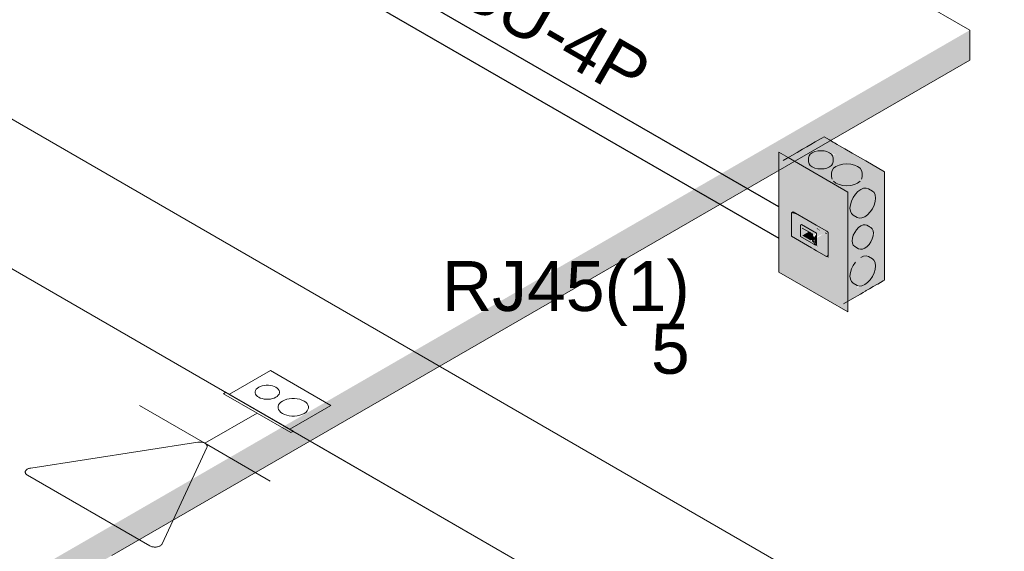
# Model space of a CAD drawing. Header units: millimetres. Extents: x 4476663 to 4477054, y -30323851 to -30323414.
# Tile 62 of 256: x 4476994.21 to 4476998.16, y -30323837.91 to -30323835.78. Entities that reach past the tile are written whole.
import ezdxf

# ---------------------------------------------------------------- set-up
doc = ezdxf.new("R2010")
doc.units = ezdxf.units.MM
doc.linetypes.add('NULL', pattern=[0])
for name, color, linetype, lineweight in [('CE-Caixa', 9, 'Continuous', 18), ('CE-Condutos (Baixa)', 6, 'Continuous', 25), ('CE-PT Dados', 7, 'Continuous', 5), ('CE-Textos fios', 7, 'Continuous', 9), ('DI-Elementos externos em corte', 9, 'Continuous', 18), ('DI-Elementos externos em vista', 9, 'Continuous', 5), ('IFC-Caixa de passagem-Contorno', 44, 'Continuous', 5), ('IFC-Parede-Contorno', 42, 'Continuous', 5), ('Textos', 7, 'Continuous', 9)]:
    doc.layers.add(name, color=color, linetype=linetype, lineweight=lineweight)
doc.styles.add('ARIAL', font='arial.ttf')

msp = doc.modelspace()

# ---------------------------------------------------------------- hatches: boundary and pattern name
at = {"layer": 'CE-Caixa', "linetype": 'Continuous'}
for points in [[(4476997.2728, -30323836.3415), (4476997.5032, -30323836.367), (4476997.5005, -30323836.3631), (4476997.5333, -30323836.3661), (4476997.5397, -30323836.371), (4476997.6152, -30323836.3793), (4476997.4799, -30323836.318), (4476997.4796, -30323836.3193), (4476997.3943, -30323836.3082), (4476997.4733, -30323836.3295), (4476997.4733, -30323836.3324), (4476997.3789, -30323836.3202), (4476997.3897, -30323836.3102), (4476997.4535, -30323836.3078), (4476997.3998, -30323836.3057), (4476997.4029, -30323836.3003), (4476997.4506, -30323836.3039), (4476997.5524, -30323836.3515), (4476997.6152, -30323836.3793), (4476997.6798, -30323836.3865), (4476997.4373, -30323836.2465)], [(4476997.2572, -30323836.5279), (4476997.2572, -30323836.3355), (4476997.5325, -30323836.4683), (4476997.2553, -30323836.3083)], [(4476997.2553, -30323836.7883), (4476997.5325, -30323836.9483), (4476997.5325, -30323836.4683), (4476997.2572, -30323836.3355), (4476997.51, -30323836.4815), (4476997.51, -30323836.9335), (4476997.4561, -30323836.7311), (4476997.3067, -30323836.6449), (4476997.3067, -30323836.5565), (4476997.3136, -30323836.5473), (4476997.4536, -30323836.6281), (4476997.4536, -30323836.7217), (4476997.51, -30323836.9335), (4476997.51, -30323836.4815), (4476997.2572, -30323836.3355), (4476997.2572, -30323836.5147), (4476997.2553, -30323836.3083)], [(4476997.4116, -30323836.3029), (4476997.3998, -30323836.3057), (4476997.3819, -30323836.316), (4476997.3753, -30323836.3302), (4476997.377, -30323836.3543), (4476997.3897, -30323836.367), (4476997.4116, -30323836.3743), (4476997.437, -30323836.3743), (4476997.459, -30323836.367), (4476997.4716, -30323836.3543), (4476997.4716, -30323836.3229), (4476997.459, -30323836.3102), (4476997.437, -30323836.3029)], [(4476997.2753, -30323836.3418), (4476997.3706, -30323836.3794), (4476997.3749, -30323836.3791), (4476997.3872, -30323836.3988), (4476997.4116, -30323836.4026), (4476997.4348, -30323836.435), (4476997.5153, -30323836.4815), (4476997.5727, -30323836.4483), (4476997.5611, -30323836.41), (4476997.5095, -30323836.4202), (4476997.47, -30323836.4027), (4476997.5063, -30323836.3969), (4476997.4762, -30323836.3792), (4476997.4815, -30323836.3797), (4476997.5063, -30323836.3969), (4476997.5611, -30323836.41), (4476997.5727, -30323836.4483), (4476997.6798, -30323836.3865)], [(4476997.5589, -30323836.3596), (4476997.5282, -30323836.3548), (4476997.4976, -30323836.3596), (4476997.4752, -30323836.3725), (4476997.467, -30323836.3902), (4476997.4691, -30323836.4161), (4476997.4752, -30323836.4079), (4476997.4752, -30323836.4247), (4476997.4976, -30323836.4376), (4476997.5282, -30323836.4423), (4476997.5589, -30323836.4376), (4476997.5813, -30323836.4247), (4476997.5813, -30323836.4079), (4476997.5874, -30323836.4161), (4476997.5895, -30323836.3902), (4476997.5813, -30323836.3725)], [(4476997.6798, -30323836.3865), (4476997.5583, -30323836.4566), (4476997.5827, -30323836.5104), (4476997.617, -30323836.4861), (4476997.622, -30323836.5273), (4476997.5917, -30323836.5301), (4476997.5583, -30323836.4566), (4476997.5153, -30323836.4815), (4476997.6128, -30323836.6824), (4476997.6223, -30323836.6087), (4476997.6219, -30323836.5967), (4476997.6396, -30323836.6358), (4476997.6128, -30323836.6824), (4476997.6798, -30323836.8205)], [(4476997.6115, -30323836.5584), (4476997.6309, -30323836.5343), (4476997.6421, -30323836.5054), (4476997.6421, -30323836.4795), (4476997.6309, -30323836.4636), (4476997.606, -30323836.4516), (4476997.5844, -30323836.4574), (4476997.5627, -30323836.4766), (4476997.5468, -30323836.504), (4476997.5411, -30323836.5324), (4476997.5468, -30323836.554), (4476997.5697, -30323836.5696), (4476997.5891, -30323836.5714)], [(4476997.6798, -30323836.8205), (4476997.6416, -30323836.7417), (4476997.6415, -30323836.7826), (4476997.6219, -30323836.8194), (4476997.6044, -30323836.8356), (4476997.568, -30323836.8523), (4476997.6384, -30323836.7434), (4476997.629, -30323836.7344), (4476997.6407, -30323836.7399), (4476997.5153, -30323836.4815), (4476997.5153, -30323836.6283), (4476997.5325, -30323836.7009), (4476997.5153, -30323836.6955), (4476997.5153, -30323836.9155)], [(4476997.3067, -30323836.5513), (4476997.3323, -30323836.558), (4476997.3136, -30323836.5473)], [(4476997.3067, -30323836.5513), (4476997.3154, -30323836.5615), (4476997.407, -30323836.633), (4476997.407, -30323836.6486), (4476997.4286, -30323836.6362), (4476997.4206, -30323836.6441), (4476997.45, -30323836.626), (4476997.3323, -30323836.558)], [(4476997.3429, -30323836.6441), (4476997.3429, -30323836.5942), (4476997.3067, -30323836.5513), (4476997.3067, -30323836.6449)], [(4476997.3154, -30323836.5615), (4476997.3464, -30323836.598), (4476997.407, -30323836.633)], [(4476997.3634, -30323836.6078), (4476997.3498, -30323836.612), (4476997.3909, -30323836.6357), (4476997.3938, -30323836.6429), (4476997.407, -30323836.633), (4476997.3502, -30323836.6002), (4476997.3429, -30323836.6), (4476997.3498, -30323836.627)], [(4476997.3498, -30323836.642), (4476997.3758, -30323836.627), (4476997.3574, -30323836.6163), (4476997.3498, -30323836.627), (4476997.3429, -30323836.6), (4476997.3429, -30323836.646), (4476997.4035, -30323836.681), (4476997.3909, -30323836.6657)], [(4476997.6093, -30323836.686), (4476997.6248, -30323836.6667), (4476997.6338, -30323836.6436), (4476997.6338, -30323836.6229), (4476997.6248, -30323836.6102), (4476997.6017, -30323836.5987), (4476997.5844, -30323836.6034), (4476997.567, -30323836.6187), (4476997.5544, -30323836.6407), (4476997.5497, -30323836.6634), (4476997.5544, -30323836.6807), (4476997.5758, -30323836.695), (4476997.5913, -30323836.6964)], [(4476997.3397, -30323836.6441), (4476997.3067, -30323836.6449), (4476997.3901, -30323836.6732)], [(4476997.3966, -30323836.6812), (4476997.3901, -30323836.6732), (4476997.3067, -30323836.6449), (4476997.4467, -30323836.7257), (4476997.4137, -30323836.6868)], [(4476997.3498, -30323836.642), (4476997.3842, -30323836.6618), (4476997.3966, -30323836.6546), (4476997.3909, -30323836.6385), (4476997.3758, -30323836.627)], [(4476997.4035, -30323836.681), (4476997.407, -30323836.679), (4476997.407, -30323836.6359), (4476997.3966, -30323836.65)], [(4476997.407, -30323836.6144), (4476997.4231, -30323836.6237), (4476997.4097, -30323836.6125)], [(4476997.407, -30323836.652), (4476997.407, -30323836.679), (4476997.4443, -30323836.6349), (4476997.4467, -30323836.7257), (4476997.4536, -30323836.7217), (4476997.4536, -30323836.6281), (4476997.4425, -30323836.6315)], [(4476997.4443, -30323836.6349), (4476997.407, -30323836.679), (4476997.4467, -30323836.7257)], [(4476997.3909, -30323836.6657), (4476997.4035, -30323836.681), (4476997.3966, -30323836.658)], [(4476997.3966, -30323836.677), (4476997.4137, -30323836.6868), (4476997.407, -30323836.679)], [(4476997.4536, -30323836.7217), (4476997.4448, -30323836.7246), (4476997.4561, -30323836.7311)], [(4476997.6115, -30323836.8304), (4476997.6309, -30323836.8063), (4476997.6421, -30323836.7774), (4476997.6421, -30323836.7515), (4476997.6309, -30323836.7356), (4476997.606, -30323836.7236), (4476997.5844, -30323836.7294), (4476997.6003, -30323836.7386), (4476997.5731, -30323836.7376), (4476997.5891, -30323836.7468), (4476997.5627, -30323836.7486), (4476997.5468, -30323836.776), (4476997.5411, -30323836.8044), (4476997.5468, -30323836.826), (4476997.5697, -30323836.8416), (4476997.5891, -30323836.8434)], [(4476997.6384, -30323836.7434), (4476997.5735, -30323836.8449), (4476997.6423, -30323836.753)]]:
    msp.add_hatch(color=163, dxfattribs=at).paths.add_polyline_path(points)
at = {"layer": 'DI-Elementos externos em corte', "linetype": 'Continuous'}
msp.add_hatch(color=51, dxfattribs=at).paths.add_polyline_path([(4476998.0211, -30323835.9391), (4476998.0211, -30323835.8191), (4476992.3369, -30323839.1009), (4476992.3369, -30323839.2209)])

# ---------------------------------------------------------------- linework, layer by layer
at = {"layer": 'CE-Caixa'}
for p, q in [((4476997.4229, -30323836.2548), (4476997.4017, -30323836.2671)), ((4476997.4277, -30323836.252), (4476997.4229, -30323836.2548)), ((4476997.4373, -30323836.2465), (4476997.4277, -30323836.252)), ((4476997.4583, -30323836.2586), (4476997.4373, -30323836.2465)), ((4476997.3681, -30323836.2864), (4476997.351, -30323836.2963)), ((4476997.3843, -30323836.2771), (4476997.3681, -30323836.2864)), ((4476997.4017, -30323836.2671), (4476997.3843, -30323836.2771)), ((4476997.4733, -30323836.2673), (4476997.4583, -30323836.2586)), ((4476997.4791, -30323836.2706), (4476997.4733, -30323836.2673)), ((4476997.4893, -30323836.2765), (4476997.4791, -30323836.2706)), ((4476997.4989, -30323836.282), (4476997.4893, -30323836.2765)), ((4476997.5206, -30323836.2946), (4476997.4989, -30323836.282)), ((4476997.5499, -30323836.3115), (4476997.5206, -30323836.2946)), ((4476997.2928, -30323836.3299), (4476997.2553, -30323836.3083)), ((4476997.2553, -30323836.3083), (4476997.2553, -30323836.5268)), ((4476997.2888, -30323836.3322), (4476997.2728, -30323836.3415)), ((4476997.3287, -30323836.3092), (4476997.2888, -30323836.3322)), ((4476997.5325, -30323836.4683), (4476997.2928, -30323836.3299)), ((4476997.351, -30323836.2963), (4476997.3287, -30323836.3092)), ((4476997.377, -30323836.3229), (4476997.3753, -30323836.3302)), ((4476997.3753, -30323836.3302), (4476997.3753, -30323836.347)), ((4476997.3819, -30323836.316), (4476997.377, -30323836.3229)), ((4476997.3897, -30323836.3102), (4476997.3819, -30323836.316)), ((4476997.3998, -30323836.3057), (4476997.3897, -30323836.3102)), ((4476997.4116, -30323836.3029), (4476997.3998, -30323836.3057)), ((4476997.4243, -30323836.3019), (4476997.4116, -30323836.3029)), ((4476997.437, -30323836.3029), (4476997.4243, -30323836.3019)), ((4476997.4488, -30323836.3057), (4476997.437, -30323836.3029)), ((4476997.459, -30323836.3102), (4476997.4488, -30323836.3057)), ((4476997.4667, -30323836.316), (4476997.459, -30323836.3102)), ((4476997.4716, -30323836.3229), (4476997.4667, -30323836.316)), ((4476997.4733, -30323836.3302), (4476997.4716, -30323836.3229)), ((4476997.4733, -30323836.347), (4476997.4733, -30323836.3302)), ((4476997.604, -30323836.3427), (4476997.5499, -30323836.3115)), ((4476997.3753, -30323836.347), (4476997.377, -30323836.3543)), ((4476997.377, -30323836.3543), (4476997.3819, -30323836.3611)), ((4476997.3819, -30323836.3611), (4476997.3897, -30323836.367)), ((4476997.3897, -30323836.367), (4476997.3998, -30323836.3715)), ((4476997.3998, -30323836.3715), (4476997.4116, -30323836.3743)), ((4476997.4116, -30323836.3743), (4476997.4243, -30323836.3753)), ((4476997.4243, -30323836.3753), (4476997.437, -30323836.3743)), ((4476997.437, -30323836.3743), (4476997.4488, -30323836.3715)), ((4476997.4488, -30323836.3715), (4476997.459, -30323836.367)), ((4476997.459, -30323836.367), (4476997.4667, -30323836.3611)), ((4476997.4667, -30323836.3611), (4476997.4716, -30323836.3543)), ((4476997.4752, -30323836.3725), (4476997.4691, -30323836.381)), ((4476997.4716, -30323836.3543), (4476997.4733, -30323836.347)), ((4476997.4849, -30323836.3652), (4476997.4752, -30323836.3725)), ((4476997.4976, -30323836.3596), (4476997.4849, -30323836.3652)), ((4476997.5124, -30323836.356), (4476997.4976, -30323836.3596)), ((4476997.5282, -30323836.3548), (4476997.5124, -30323836.356)), ((4476997.5441, -30323836.356), (4476997.5282, -30323836.3548)), ((4476997.5589, -30323836.3596), (4476997.5441, -30323836.356)), ((4476997.5715, -30323836.3652), (4476997.5589, -30323836.3596)), ((4476997.5813, -30323836.3725), (4476997.5715, -30323836.3652)), ((4476997.5874, -30323836.381), (4476997.5813, -30323836.3725)), ((4476997.6798, -30323836.3865), (4476997.604, -30323836.3427)), ((4476997.4691, -30323836.381), (4476997.467, -30323836.3902)), ((4476997.467, -30323836.3902), (4476997.467, -30323836.407)), ((4476997.467, -30323836.407), (4476997.4691, -30323836.4161)), ((4476997.5895, -30323836.3902), (4476997.5874, -30323836.381)), ((4476997.5874, -30323836.4161), (4476997.5895, -30323836.407)), ((4476997.5895, -30323836.407), (4476997.5895, -30323836.3902)), ((4476997.6798, -30323836.4889), (4476997.6798, -30323836.3865)), ((4476997.4752, -30323836.4247), (4476997.4849, -30323836.432)), ((4476997.4849, -30323836.432), (4476997.4976, -30323836.4376)), ((4476997.4976, -30323836.4376), (4476997.5124, -30323836.4411)), ((4476997.5124, -30323836.4411), (4476997.5282, -30323836.4423)), ((4476997.5282, -30323836.4423), (4476997.5441, -30323836.4411)), ((4476997.5441, -30323836.4411), (4476997.5589, -30323836.4376)), ((4476997.5589, -30323836.4376), (4476997.5715, -30323836.432)), ((4476997.5715, -30323836.432), (4476997.5813, -30323836.4247)), ((4476997.5956, -30323836.4526), (4476997.5844, -30323836.4574)), ((4476997.606, -30323836.4516), (4476997.5956, -30323836.4526)), ((4476997.615, -30323836.4544), (4476997.606, -30323836.4516)), ((4476997.5325, -30323836.9056), (4476997.5325, -30323836.4683)), ((4476997.5537, -30323836.4897), (4476997.5468, -30323836.504)), ((4476997.5627, -30323836.4766), (4476997.5537, -30323836.4897)), ((4476997.5731, -30323836.4656), (4476997.5627, -30323836.4766)), ((4476997.5844, -30323836.4574), (4476997.5731, -30323836.4656)), ((4476997.6309, -30323836.4636), (4476997.615, -30323836.4544)), ((4476997.6378, -30323836.4699), (4476997.6309, -30323836.4636)), ((4476997.6421, -30323836.4795), (4476997.6378, -30323836.4699)), ((4476997.6436, -30323836.4916), (4476997.6421, -30323836.4795)), ((4476997.6421, -30323836.5054), (4476997.6436, -30323836.4916)), ((4476997.6798, -30323836.5521), (4476997.6798, -30323836.4889)), ((4476997.2553, -30323836.5268), (4476997.2553, -30323836.6527)), ((4476997.5425, -30323836.5186), (4476997.5411, -30323836.5324)), ((4476997.5411, -30323836.5324), (4476997.5425, -30323836.5445)), ((4476997.5468, -30323836.504), (4476997.5425, -30323836.5186)), ((4476997.6309, -30323836.5343), (4476997.6378, -30323836.5199)), ((4476997.6378, -30323836.5199), (4476997.6421, -30323836.5054)), ((4476997.3136, -30323836.5473), (4476997.3067, -30323836.5513)), ((4476997.3067, -30323836.5513), (4476997.3067, -30323836.5565)), ((4476997.3067, -30323836.5565), (4476997.3067, -30323836.5751)), ((4476997.3136, -30323836.5473), (4476997.3739, -30323836.5821)), ((4476997.5425, -30323836.5445), (4476997.5468, -30323836.554)), ((4476997.5468, -30323836.554), (4476997.5537, -30323836.5604)), ((4476997.5537, -30323836.5604), (4476997.5697, -30323836.5696)), ((4476997.5697, -30323836.5696), (4476997.5786, -30323836.5724)), ((4476997.5786, -30323836.5724), (4476997.5891, -30323836.5714)), ((4476997.5891, -30323836.5714), (4476997.6003, -30323836.5666)), ((4476997.6003, -30323836.5666), (4476997.6115, -30323836.5584)), ((4476997.6115, -30323836.5584), (4476997.6219, -30323836.5474)), ((4476997.6219, -30323836.5474), (4476997.6309, -30323836.5343)), ((4476997.6798, -30323836.5862), (4476997.6798, -30323836.5521)), ((4476997.3067, -30323836.5751), (4476997.3067, -30323836.6449)), ((4476997.3464, -30323836.598), (4476997.3429, -30323836.6)), ((4476997.3429, -30323836.6), (4476997.3429, -30323836.608)), ((4476997.3429, -30323836.608), (4476997.3429, -30323836.646)), ((4476997.3464, -30323836.598), (4476997.407, -30323836.633)), ((4476997.3739, -30323836.5821), (4476997.4053, -30323836.6002)), ((4476997.4053, -30323836.6002), (4476997.4482, -30323836.625)), ((4476997.5754, -30323836.6099), (4476997.567, -30323836.6187)), ((4476997.5844, -30323836.6034), (4476997.5754, -30323836.6099)), ((4476997.5933, -30323836.5996), (4476997.5844, -30323836.6034)), ((4476997.6017, -30323836.5987), (4476997.5933, -30323836.5996)), ((4476997.6089, -30323836.601), (4476997.6017, -30323836.5987)), ((4476997.6248, -30323836.6102), (4476997.6089, -30323836.601)), ((4476997.6303, -30323836.6153), (4476997.6248, -30323836.6102)), ((4476997.6798, -30323836.591), (4476997.6798, -30323836.5862)), ((4476997.6798, -30323836.6116), (4476997.6798, -30323836.591)), ((4476997.3067, -30323836.6449), (4476997.3864, -30323836.6909)), ((4476997.3429, -30323836.646), (4476997.3966, -30323836.677)), ((4476997.3498, -30323836.612), (4476997.3909, -30323836.6357)), ((4476997.3909, -30323836.6357), (4476997.3909, -30323836.6435)), ((4476997.3909, -30323836.6435), (4476997.3938, -30323836.6451)), ((4476997.3938, -30323836.6451), (4476997.3938, -30323836.6484)), ((4476997.3938, -30323836.6484), (4476997.3966, -30323836.65)), ((4476997.3966, -30323836.65), (4476997.3966, -30323836.654)), ((4476997.407, -30323836.633), (4476997.407, -30323836.6486)), ((4476997.407, -30323836.6486), (4476997.407, -30323836.6487)), ((4476997.407, -30323836.6487), (4476997.407, -30323836.652)), ((4476997.4463, -30323836.6337), (4476997.4425, -30323836.6315)), ((4476997.4482, -30323836.625), (4476997.451, -30323836.6266)), ((4476997.451, -30323836.6266), (4476997.4536, -30323836.6281)), ((4476997.4536, -30323836.6281), (4476997.4536, -30323836.6521)), ((4476997.5544, -30323836.6407), (4476997.5509, -30323836.6524)), ((4476997.5599, -30323836.6293), (4476997.5544, -30323836.6407)), ((4476997.567, -30323836.6187), (4476997.5599, -30323836.6293)), ((4476997.6338, -30323836.6229), (4476997.6303, -30323836.6153)), ((4476997.6303, -30323836.6553), (4476997.6338, -30323836.6436)), ((4476997.6349, -30323836.6326), (4476997.6338, -30323836.6229)), ((4476997.6338, -30323836.6436), (4476997.6349, -30323836.6326)), ((4476997.6798, -30323836.6229), (4476997.6798, -30323836.6116)), ((4476997.6798, -30323836.6419), (4476997.6798, -30323836.6229)), ((4476997.6798, -30323836.6613), (4476997.6798, -30323836.6419)), ((4476997.2553, -30323836.6527), (4476997.2553, -30323836.7883)), ((4476997.3938, -30323836.6563), (4476997.3909, -30323836.6579)), ((4476997.3909, -30323836.6579), (4476997.3909, -30323836.6657)), ((4476997.3966, -30323836.6546), (4476997.3938, -30323836.6563)), ((4476997.3966, -30323836.6547), (4476997.3938, -30323836.6564)), ((4476997.3938, -30323836.6564), (4476997.3938, -30323836.6596)), ((4476997.3966, -30323836.654), (4476997.3966, -30323836.6546)), ((4476997.3966, -30323836.6546), (4476997.3966, -30323836.658)), ((4476997.3966, -30323836.677), (4476997.4035, -30323836.681)), ((4476997.4035, -30323836.681), (4476997.407, -30323836.679)), ((4476997.407, -30323836.652), (4476997.407, -30323836.6564)), ((4476997.407, -30323836.6564), (4476997.407, -30323836.679)), ((4476997.4536, -30323836.6521), (4476997.4536, -30323836.7217)), ((4476997.5509, -30323836.6524), (4476997.5497, -30323836.6634)), ((4476997.5497, -30323836.6634), (4476997.5509, -30323836.6731)), ((4476997.5509, -30323836.6731), (4476997.5544, -30323836.6807)), ((4476997.5544, -30323836.6807), (4476997.5599, -30323836.6858)), ((4476997.5599, -30323836.6858), (4476997.5758, -30323836.695)), ((4476997.6003, -30323836.6926), (4476997.6093, -30323836.686)), ((4476997.6093, -30323836.686), (4476997.6176, -30323836.6772)), ((4476997.6176, -30323836.6772), (4476997.6248, -30323836.6667)), ((4476997.6248, -30323836.6667), (4476997.6303, -30323836.6553)), ((4476997.6798, -30323836.7245), (4476997.6798, -30323836.6613)), ((4476997.3864, -30323836.6909), (4476997.3966, -30323836.6968)), ((4476997.3966, -30323836.6968), (4476997.407, -30323836.7028)), ((4476997.407, -30323836.7028), (4476997.4467, -30323836.7257)), ((4476997.4467, -30323836.7257), (4476997.4536, -30323836.7217)), ((4476997.5758, -30323836.695), (4476997.583, -30323836.6972)), ((4476997.583, -30323836.6972), (4476997.5913, -30323836.6964)), ((4476997.5956, -30323836.7246), (4476997.5844, -30323836.7294)), ((4476997.5913, -30323836.6964), (4476997.6003, -30323836.6926)), ((4476997.606, -30323836.7236), (4476997.5956, -30323836.7246)), ((4476997.615, -30323836.7264), (4476997.606, -30323836.7236)), ((4476997.6309, -30323836.7356), (4476997.615, -30323836.7264)), ((4476997.6798, -30323836.8205), (4476997.6798, -30323836.7245)), ((4476997.5537, -30323836.7617), (4476997.5468, -30323836.776)), ((4476997.5627, -30323836.7486), (4476997.5537, -30323836.7617)), ((4476997.6378, -30323836.7419), (4476997.6309, -30323836.7356)), ((4476997.6421, -30323836.7515), (4476997.6378, -30323836.7419)), ((4476997.6436, -30323836.7636), (4476997.6421, -30323836.7515)), ((4476997.6421, -30323836.7774), (4476997.6436, -30323836.7636)), ((4476997.2553, -30323836.7883), (4476997.4536, -30323836.9027)), ((4476997.5425, -30323836.7906), (4476997.5411, -30323836.8044)), ((4476997.5411, -30323836.8044), (4476997.5425, -30323836.8165)), ((4476997.5468, -30323836.776), (4476997.5425, -30323836.7906)), ((4476997.6219, -30323836.8194), (4476997.6309, -30323836.8063)), ((4476997.6309, -30323836.8063), (4476997.6378, -30323836.7919)), ((4476997.6378, -30323836.7919), (4476997.6421, -30323836.7774)), ((4476997.5425, -30323836.8165), (4476997.5468, -30323836.826)), ((4476997.5468, -30323836.826), (4476997.5537, -30323836.8324)), ((4476997.5537, -30323836.8324), (4476997.5697, -30323836.8416)), ((4476997.5697, -30323836.8416), (4476997.5786, -30323836.8444)), ((4476997.5786, -30323836.8444), (4476997.5891, -30323836.8434)), ((4476997.5891, -30323836.8434), (4476997.6003, -30323836.8386)), ((4476997.6003, -30323836.8386), (4476997.6115, -30323836.8304)), ((4476997.6115, -30323836.8304), (4476997.6219, -30323836.8194)), ((4476997.6189, -30323836.8556), (4476997.6346, -30323836.8466)), ((4476997.6346, -30323836.8466), (4476997.6507, -30323836.8373)), ((4476997.6507, -30323836.8373), (4476997.6525, -30323836.8362)), ((4476997.6525, -30323836.8362), (4476997.6746, -30323836.8235)), ((4476997.6746, -30323836.8235), (4476997.6798, -30323836.8205)), ((4476997.5498, -30323836.8956), (4476997.583, -30323836.8764)), ((4476997.583, -30323836.8764), (4476997.5942, -30323836.8699)), ((4476997.5942, -30323836.8699), (4476997.6027, -30323836.865)), ((4476997.6027, -30323836.865), (4476997.6064, -30323836.8628)), ((4476997.6064, -30323836.8628), (4476997.6189, -30323836.8556)), ((4476997.4536, -30323836.9027), (4476997.5325, -30323836.9483)), ((4476997.5153, -30323836.9155), (4476997.5498, -30323836.8956)), ((4476997.5325, -30323836.9483), (4476997.5325, -30323836.9056))]:
    msp.add_line(p, q, dxfattribs=at)
at = {"layer": 'CE-Condutos (Baixa)'}
for p, q in [((4476997.2553, -30323836.5268), (4476995.5033, -30323835.5153)), ((4476995.3943, -30323835.5783), (4476997.2553, -30323836.6527))]:
    msp.add_line(p, q, dxfattribs=at)
at = {"layer": 'CE-PT Dados'}
for p, q in [((4476994.956, -30323837.4743), (4476994.6941, -30323837.3231)), ((4476994.956, -30323837.4743), (4476995.1649, -30323837.3537)), ((4476994.2576, -30323837.5736), (4476994.9276, -30323837.4699)), ((4476994.956, -30323837.4743), (4476995.2179, -30323837.6256)), ((4476994.9636, -30323837.4907), (4476994.784, -30323837.8778)), ((4476994.7348, -30323837.8854), (4476994.2444, -30323837.602))]:
    msp.add_line(p, q, dxfattribs=at)
for points in [[(4476994.9636, -30323837.4907), (4476994.9643, -30323837.4888), (4476994.9646, -30323837.4868), (4476994.9645, -30323837.4849), (4476994.964, -30323837.4829), (4476994.9631, -30323837.481), (4476994.9619, -30323837.4792), (4476994.9603, -30323837.4774), (4476994.9583, -30323837.4758), (4476994.956, -30323837.4743), (4476994.9535, -30323837.473), (4476994.9507, -30323837.4719), (4476994.9477, -30323837.471), (4476994.9445, -30323837.4702), (4476994.9412, -30323837.4697), (4476994.9378, -30323837.4694), (4476994.9344, -30323837.4694), (4476994.931, -30323837.4695), (4476994.9276, -30323837.4699)], [(4476994.2576, -30323837.5736), (4476994.2544, -30323837.5742), (4476994.2513, -30323837.5751), (4476994.2483, -30323837.5761), (4476994.2457, -30323837.5773), (4476994.2433, -30323837.5787), (4476994.2411, -30323837.5803), (4476994.2393, -30323837.5819), (4476994.2379, -30323837.5837), (4476994.2368, -30323837.5856), (4476994.2361, -30323837.5875), (4476994.2358, -30323837.5895), (4476994.2359, -30323837.5915), (4476994.2364, -30323837.5934), (4476994.2373, -30323837.5953), (4476994.2386, -30323837.5972), (4476994.2402, -30323837.5989), (4476994.2422, -30323837.6005), (4476994.2444, -30323837.602)], [(4476994.7348, -30323837.8854), (4476994.7374, -30323837.8867), (4476994.7402, -30323837.8878), (4476994.7432, -30323837.8888), (4476994.7463, -30323837.8895), (4476994.7496, -30323837.89), (4476994.753, -30323837.8903), (4476994.7564, -30323837.8904), (4476994.7598, -30323837.8902), (4476994.7632, -30323837.8898), (4476994.7664, -30323837.8892), (4476994.7695, -30323837.8883), (4476994.7725, -30323837.8873), (4476994.7751, -30323837.8861), (4476994.7776, -30323837.8847), (4476994.7797, -30323837.8831), (4476994.7815, -30323837.8814), (4476994.7829, -30323837.8797), (4476994.784, -30323837.8778)]]:
    msp.add_lwpolyline(points, dxfattribs=at)
at = {"layer": 'DI-Elementos externos em corte'}
for p, q in [((4476998.0211, -30323835.8349), (4476998.0211, -30323835.8191)), ((4476998.0211, -30323835.9075), (4476998.0211, -30323835.8349)), ((4476994.5829, -30323837.9242), (4476998.0211, -30323835.9391)), ((4476998.0211, -30323835.9391), (4476998.0211, -30323835.9075))]:
    msp.add_line(p, q, dxfattribs=at)
at = {"layer": 'DI-Elementos externos em vista'}
msp.add_line((4476998.0211, -30323835.8191), (4476965.967, -30323817.3126), dxfattribs=at)
at = {"layer": 'IFC-Caixa de passagem-Contorno'}
for p, q in [((4476995.0541, -30323837.2777), (4476995.2186, -30323837.1827)), ((4476995.2186, -30323837.1827), (4476995.4611, -30323837.3227)), ((4476995.0298, -30323837.2757), (4476995.0402, -30323837.2697)), ((4476995.0298, -30323837.2757), (4476995.3, -30323837.4317)), ((4476995.0402, -30323837.2697), (4476995.3104, -30323837.4257)), ((4476995.2966, -30323837.4177), (4476995.4611, -30323837.3227)), ((4476995.3, -30323837.4317), (4476995.3104, -30323837.4257))]:
    msp.add_line(p, q, dxfattribs=at)
for points in [[(4476995.1713, -30323837.29), (4476995.1778, -30323837.2932), (4476995.1852, -30323837.2956), (4476995.1932, -30323837.2973), (4476995.2015, -30323837.2982), (4476995.21, -30323837.2982), (4476995.2184, -30323837.2973), (4476995.2264, -30323837.2956), (4476995.2338, -30323837.2932), (4476995.2403, -30323837.29), (4476995.2457, -30323837.2863), (4476995.25, -30323837.282), (4476995.2529, -30323837.2774), (4476995.2544, -30323837.2726), (4476995.2544, -30323837.2677), (4476995.2529, -30323837.2628), (4476995.25, -30323837.2582), (4476995.2457, -30323837.254), (4476995.2403, -30323837.2502), (4476995.2338, -30323837.2471), (4476995.2264, -30323837.2446), (4476995.2184, -30323837.2429), (4476995.21, -30323837.2421), (4476995.2015, -30323837.2421), (4476995.1932, -30323837.2429), (4476995.1852, -30323837.2446), (4476995.1778, -30323837.2471), (4476995.1713, -30323837.2502), (4476995.1659, -30323837.254), (4476995.1616, -30323837.2582), (4476995.1587, -30323837.2628), (4476995.1572, -30323837.2677), (4476995.1572, -30323837.2726), (4476995.1587, -30323837.2774), (4476995.1616, -30323837.282), (4476995.1659, -30323837.2863), (4476995.1713, -30323837.29)], [(4476995.2665, -30323837.3551), (4476995.2746, -30323837.359), (4476995.2839, -30323837.3621), (4476995.2939, -30323837.3642), (4476995.3044, -30323837.3653), (4476995.315, -30323837.3653), (4476995.3255, -30323837.3642), (4476995.3356, -30323837.3621), (4476995.3448, -30323837.359), (4476995.353, -30323837.3551), (4476995.3598, -30323837.3504), (4476995.3651, -30323837.345), (4476995.3688, -30323837.3393), (4476995.3706, -30323837.3332), (4476995.3706, -30323837.3271), (4476995.3688, -30323837.321), (4476995.3651, -30323837.3152), (4476995.3598, -30323837.3099), (4476995.353, -30323837.3052), (4476995.3448, -30323837.3012), (4476995.3356, -30323837.2981), (4476995.3255, -30323837.296), (4476995.315, -30323837.295), (4476995.3044, -30323837.295), (4476995.2939, -30323837.296), (4476995.2839, -30323837.2981), (4476995.2746, -30323837.3012), (4476995.2665, -30323837.3052), (4476995.2596, -30323837.3099), (4476995.2543, -30323837.3152), (4476995.2507, -30323837.321), (4476995.2488, -30323837.3271), (4476995.2488, -30323837.3332), (4476995.2507, -30323837.3393), (4476995.2543, -30323837.345), (4476995.2596, -30323837.3504), (4476995.2665, -30323837.3551)]]:
    msp.add_lwpolyline(points, dxfattribs=at)
at = {"layer": 'IFC-Parede-Contorno', "color": 8, "lineweight": 5}
for p, q in [((4477000.4799, -30323839.8121), (4476972.5026, -30323823.6593)), ((4476997.9129, -30323838.93), (4476971.983, -30323823.9593)), ((4476998.0969, -30323839.0362), (4476995.4055, -30323837.4823))]:
    msp.add_line(p, q, dxfattribs=at)

# ---------------------------------------------------------------- texts
at = {"layer": 'CE-Textos fios', "linetype": 'NULL', "insert": (4476995.7705, -30323835.596), "char_height": 0.2, "width": 2.049695, "attachment_point": 7, "rotation": 329.9999, "line_spacing_factor": 0.6, "style": 'ARIAL'}
msp.add_mtext('CSU-4P', dxfattribs=at)
at = {"layer": 'Textos', "linetype": 'NULL', "char_height": 0.2, "attachment_point": 9, "line_spacing_factor": 0.6, "style": 'ARIAL'}
for s, insert, width in [('RJ45(1)', (4476996.8989, -30323837.0046), 1.987195), ('5', (4476996.8989, -30323837.1986), 0.310671)]:
    msp.add_mtext(s, dxfattribs=dict(at, insert=insert, width=width))

doc.saveas('drawing.dxf')
